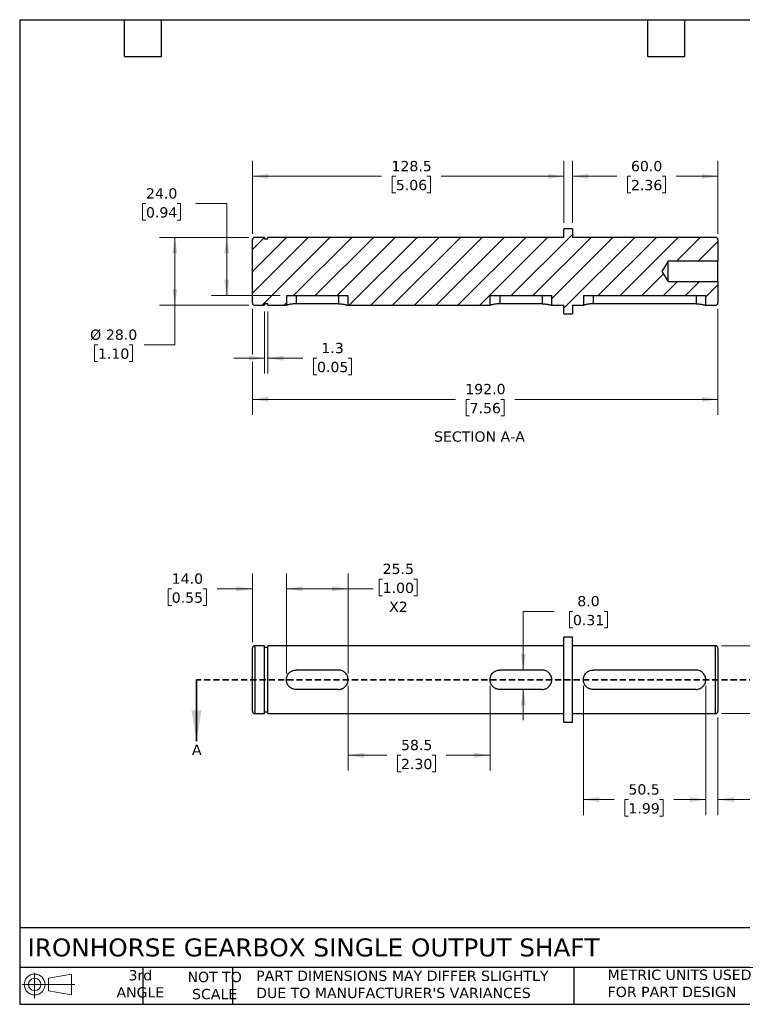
# Model space of a CAD drawing. Header units: millimetres. Extents: x 13 to 546, y 13 to 419.
# Tile 1 of 2: x 13 to 311, y 13 to 419. Entities that reach past the tile are written whole.
import ezdxf

# ---------------------------------------------------------------- set-up
doc = ezdxf.new("R2010")
doc.units = ezdxf.units.MM
doc.header["$LTSCALE"] = 2
doc.linetypes.add('SLD-Dashed', pattern=[1.905, 1.27, -0.635])
doc.linetypes.add('SLD-Solid', pattern=[0])
doc.layers.add('TEXT', color=140, linetype='SLD-Solid', lineweight=25)
doc.styles.add('SLDTEXTSTYLE0', font='VERDANA.TTF')
doc.dimstyles.new('SLDDIMSTYLE0', dxfattribs={"dimtxt": 4.316016, "dimasz": 6.604, "dimexe": 0, "dimexo": 0.0625, "dimgap": 1.079004, "dimtad": 0, "dimtih": 1, "dimtoh": 1, "dimrnd": 1e-09, "dimzin": 4, "dimdsep": 46, "dimtxsty": 'SLDTEXTSTYLE0', "dimsah": 1, "dimcen": 0.09, "dimadec": 0, "dimazin": 1, "dimtfac": 1, "dimtmove": 0, "dimatfit": 0, "dimfxl": 0, "dimfrac": 2, "dimtolj": 1, "dimtzin": 12, "dimarcsym": 0})
doc.dimstyles.new('SLDDIMSTYLE1', dxfattribs={"dimtxt": 4.316016, "dimasz": 6.604, "dimexe": 0, "dimexo": 0.0625, "dimgap": 1.079004, "dimtad": 0, "dimtih": 1, "dimtoh": 1, "dimrnd": 1e-09, "dimzin": 12, "dimdsep": 46, "dimtxsty": 'SLDTEXTSTYLE0', "dimsah": 1, "dimcen": 0.09, "dimadec": 0, "dimazin": 3, "dimtfac": 1, "dimtofl": 0, "dimtmove": 0, "dimatfit": 3, "dimfxl": 0, "dimfrac": 2, "dimtolj": 1, "dimtzin": 12, "dimarcsym": 0})
doc.dimstyles.new('SLDDIMSTYLE2', dxfattribs={"dimtxt": 4.316016, "dimasz": 6.604, "dimexe": 0, "dimexo": 0.0625, "dimgap": 1.079004, "dimtad": 0, "dimtih": 1, "dimtoh": 1, "dimrnd": 1e-09, "dimzin": 4, "dimdsep": 46, "dimtxsty": 'SLDTEXTSTYLE0', "dimsah": 1, "dimcen": 0.09, "dimadec": 0, "dimazin": 1, "dimtol": 1, "dimtp": 0.009, "dimtm": 0.004, "dimtfac": 1, "dimtdec": 3, "dimtofl": 0, "dimtmove": 0, "dimatfit": 3, "dimfxl": 0, "dimfrac": 2, "dimtolj": 1, "dimarcsym": 0})
doc.dimstyles.new('SLDDIMSTYLE5', dxfattribs={"dimtxt": 4.316016, "dimasz": 6.604, "dimexe": 0, "dimexo": 0.0625, "dimgap": 1.079004, "dimtad": 0, "dimtih": 1, "dimtoh": 1, "dimrnd": 1e-09, "dimzin": 4, "dimdsep": 46, "dimtxsty": 'SLDTEXTSTYLE0', "dimsah": 1, "dimcen": 0.09, "dimadec": 0, "dimazin": 1, "dimtfac": 1, "dimtofl": 0, "dimtmove": 0, "dimatfit": 3, "dimfxl": 0, "dimfrac": 2, "dimtolj": 1, "dimtzin": 12, "dimarcsym": 0})
doc.dimstyles.new('SLDDIMSTYLE6', dxfattribs={"dimtxt": 4.316016, "dimasz": 6.604, "dimexe": 0, "dimexo": 0.0625, "dimgap": 1.079004, "dimtad": 0, "dimtih": 1, "dimtoh": 1, "dimrnd": 1e-09, "dimzin": 12, "dimdsep": 46, "dimtxsty": 'SLDTEXTSTYLE0', "dimsah": 1, "dimcen": 0.09, "dimadec": 0, "dimazin": 3, "dimtfac": 1, "dimtmove": 0, "dimatfit": 0, "dimfxl": 0, "dimfrac": 2, "dimtolj": 1, "dimtzin": 12, "dimarcsym": 0})

# ---------------------------------------------------------------- blocks, each defined once
blk = doc.blocks.new('Block11')
at = {"color": 7, "linetype": 'SLD-Solid', "lineweight": 18}
for p, q in [((5.18, 10.62), (5.18, 0)), ((10.96, 8.33), (20.35, 10.06)), ((10.96, 3.19), (10.96, 8.33)), ((20.35, 10.06), (20.35, 1.46)), ((0, 5.76), (21.75, 5.76)), ((10.96, 3.19), (20.35, 1.46))]:
    blk.add_line(p, q, dxfattribs=at)
for radius in [4.3, 2.57]:
    blk.add_circle((5.18, 5.76), radius, dxfattribs=at)
blk = doc.blocks.new('Block12')
at = {"color": 7, "linetype": 'Continuous'}
blk.add_blockref('Block11', (0, 0), dxfattribs=at)
blk = doc.blocks.new('_D')
at = {"color": 7, "linetype": 'SLD-Solid', "lineweight": 0}
for p, q in [((108.68, 162.21), (108.68, 190.52)), ((122.68, 149.21), (122.68, 190.52)), ((75.41, 184.17), (73.96, 184.17)), ((73.96, 184.17), (73.96, 177.31)), ((88.24, 184.17), (89.69, 184.17)), ((89.69, 184.17), (89.69, 177.31)), ((108.68, 184.17), (94.09, 184.17)), ((122.68, 184.17), (135.38, 184.17)), ((73.96, 177.31), (75.41, 177.31)), ((89.69, 177.31), (88.24, 177.31))]:
    blk.add_line(p, q, dxfattribs=at)
at = {"color": 7, "linetype": 'SLD-Solid', "lineweight": 18}
for points in [[(108.68, 184.17), (102.07, 185.19), (102.07, 183.16)], [(122.68, 184.17), (129.28, 183.16), (129.28, 185.19)]]:
    blk.add_solid(points, dxfattribs=at)
at = {"color": 7, "linetype": 'SLD-Solid', "lineweight": 18, "char_height": 4.233, "attachment_point": 1, "style": 'SLDTEXTSTYLE0'}
for s, insert in [('14.0', (75.41, 190.52)), ('0.55', (75.41, 182.69))]:
    blk.add_mtext(s, dxfattribs=dict(at, insert=insert))
blk = doc.blocks.new('_D_1')
at = {"color": 7, "linetype": 'SLD-Solid', "lineweight": 0}
for p, q in [((122.68, 149.21), (122.68, 190.52)), ((148.18, 149.21), (148.18, 190.52)), ((162.39, 188.21), (160.94, 188.21)), ((160.94, 188.21), (160.94, 181.35)), ((175.22, 188.21), (176.67, 188.21)), ((176.67, 188.21), (176.67, 181.35)), ((122.68, 184.17), (148.18, 184.17)), ((148.18, 184.17), (158.53, 184.17)), ((160.94, 181.35), (162.39, 181.35)), ((176.67, 181.35), (175.22, 181.35))]:
    blk.add_line(p, q, dxfattribs=at)
at = {"color": 7, "linetype": 'SLD-Solid', "lineweight": 18}
for points in [[(122.68, 184.17), (129.28, 183.16), (129.28, 185.19)], [(148.18, 184.17), (141.57, 185.19), (141.57, 183.16)]]:
    blk.add_solid(points, dxfattribs=at)
at = {"color": 7, "linetype": 'SLD-Solid', "lineweight": 18, "char_height": 4.233, "attachment_point": 1, "style": 'SLDTEXTSTYLE0'}
for s, insert in [('25.5', (162.39, 194.55)), ('1.00', (162.39, 186.73)), ('X2', (165.08, 178.9))]:
    blk.add_mtext(s, dxfattribs=dict(at, insert=insert))
blk = doc.blocks.new('_D_2')
at = {"color": 7, "linetype": 'SLD-Solid', "lineweight": 0}
for p, q in [((148.18, 144.13), (148.18, 109.14)), ((206.68, 144.13), (206.68, 109.14)), ((148.18, 115.49), (164.12, 115.49)), ((169.97, 115.49), (168.52, 115.49)), ((168.52, 115.49), (168.52, 108.63)), ((182.79, 115.49), (184.24, 115.49)), ((184.24, 115.49), (184.24, 108.63)), ((206.68, 115.49), (188.64, 115.49)), ((168.52, 108.63), (169.97, 108.63)), ((184.24, 108.63), (182.79, 108.63))]:
    blk.add_line(p, q, dxfattribs=at)
at = {"color": 7, "linetype": 'SLD-Solid', "lineweight": 18}
for points in [[(148.18, 115.49), (154.78, 114.48), (154.78, 116.51)], [(206.68, 115.49), (200.07, 116.51), (200.07, 114.48)]]:
    blk.add_solid(points, dxfattribs=at)
at = {"color": 7, "linetype": 'SLD-Solid', "lineweight": 18, "char_height": 4.233, "attachment_point": 1, "style": 'SLDTEXTSTYLE0'}
for s, insert in [('58.5', (169.97, 121.84)), ('2.30', (169.97, 114.01))]:
    blk.add_mtext(s, dxfattribs=dict(at, insert=insert))
blk = doc.blocks.new('_D_3')
at = {"color": 7, "linetype": 'SLD-Solid', "lineweight": 0}
for p, q in [((233.1, 174.89), (220.4, 174.89)), ((220.4, 174.89), (220.4, 150.67)), ((240.88, 174.89), (239.43, 174.89)), ((239.43, 174.89), (239.43, 168.03)), ((253.71, 174.89), (255.16, 174.89)), ((255.16, 174.89), (255.16, 168.03)), ((239.43, 168.03), (240.88, 168.03)), ((255.16, 168.03), (253.71, 168.03)), ((220.4, 142.67), (220.4, 129.97))]:
    blk.add_line(p, q, dxfattribs=at)
at = {"color": 7, "linetype": 'SLD-Solid', "lineweight": 18}
for points in [[(220.4, 150.67), (221.42, 157.28), (219.39, 157.28)], [(220.4, 142.67), (219.39, 136.07), (221.42, 136.07)]]:
    blk.add_solid(points, dxfattribs=at)
at = {"color": 7, "linetype": 'SLD-Solid', "lineweight": 18, "char_height": 4.233, "attachment_point": 1, "style": 'SLDTEXTSTYLE0'}
for s, insert in [('8.0', (242.68, 181.23)), ('0.31', (240.88, 173.41))]:
    blk.add_mtext(s, dxfattribs=dict(at, insert=insert))
blk = doc.blocks.new('_D_4')
at = {"color": 7, "linetype": 'SLD-Solid', "lineweight": 0}
for p, q in [((295.68, 144.13), (295.68, 90.82)), ((300.68, 131.13), (300.68, 90.82)), ((295.68, 97.17), (282.98, 97.17)), ((300.68, 97.17), (317.79, 97.17)), ((323.64, 97.17), (322.19, 97.17)), ((322.19, 97.17), (322.19, 90.31)), ((336.46, 97.17), (337.91, 97.17)), ((337.91, 97.17), (337.91, 90.31)), ((322.19, 90.31), (323.64, 90.31)), ((337.91, 90.31), (336.46, 90.31))]:
    blk.add_line(p, q, dxfattribs=at)
at = {"color": 7, "linetype": 'SLD-Solid', "lineweight": 18}
for points in [[(295.68, 97.17), (289.07, 98.19), (289.07, 96.16)], [(300.68, 97.17), (307.28, 96.16), (307.28, 98.19)]]:
    blk.add_solid(points, dxfattribs=at)
at = {"color": 7, "linetype": 'SLD-Solid', "lineweight": 18, "char_height": 4.233, "attachment_point": 1, "style": 'SLDTEXTSTYLE0'}
for s, insert in [('5.0', (325.43, 103.52)), ('0.20', (323.64, 95.69))]:
    blk.add_mtext(s, dxfattribs=dict(at, insert=insert))
blk = doc.blocks.new('_D_5')
at = {"color": 7, "linetype": 'SLD-Solid', "lineweight": 0}
for p, q in [((245.18, 144.13), (245.18, 90.82)), ((295.68, 144.13), (295.68, 90.82)), ((245.18, 97.17), (257.92, 97.17)), ((263.77, 97.17), (262.32, 97.17)), ((262.32, 97.17), (262.32, 90.31)), ((276.6, 97.17), (278.05, 97.17)), ((278.05, 97.17), (278.05, 90.31)), ((295.68, 97.17), (282.45, 97.17)), ((262.32, 90.31), (263.77, 90.31)), ((278.05, 90.31), (276.6, 90.31))]:
    blk.add_line(p, q, dxfattribs=at)
at = {"color": 7, "linetype": 'SLD-Solid', "lineweight": 18}
for points in [[(245.18, 97.17), (251.78, 96.16), (251.78, 98.19)], [(295.68, 97.17), (289.07, 98.19), (289.07, 96.16)]]:
    blk.add_solid(points, dxfattribs=at)
at = {"color": 7, "linetype": 'SLD-Solid', "lineweight": 18, "char_height": 4.233, "attachment_point": 1, "style": 'SLDTEXTSTYLE0'}
for s, insert in [('50.5', (263.77, 103.52)), ('1.99', (263.77, 95.69))]:
    blk.add_mtext(s, dxfattribs=dict(at, insert=insert))
blk = doc.blocks.new('_D_6')
at = {"color": 7, "linetype": 'SLD-Solid', "lineweight": 0}
for p, q in [((353.54, 187.51), (340.84, 187.51)), ((340.84, 187.51), (340.84, 160.67)), ((359.33, 187.26), (357.88, 187.26)), ((357.88, 187.26), (357.88, 175.97)), ((400.37, 187.26), (401.82, 187.26)), ((401.82, 187.26), (401.82, 175.97)), ((357.88, 175.97), (359.33, 175.97)), ((401.82, 175.97), (400.37, 175.97)), ((302.22, 160.67), (347.19, 160.67)), ((340.84, 160.67), (340.84, 132.67)), ((302.22, 132.67), (347.19, 132.67))]:
    blk.add_line(p, q, dxfattribs=at)
at = {"color": 7, "linetype": 'SLD-Solid', "lineweight": 18}
for points in [[(340.84, 160.67), (339.82, 154.07), (341.85, 154.07)], [(340.84, 132.67), (341.85, 139.28), (339.82, 139.28)]]:
    blk.add_solid(points, dxfattribs=at)
at = {"color": 7, "linetype": 'SLD-Solid', "lineweight": 18, "attachment_point": 1, "style": 'SLDTEXTSTYLE0'}
for s, insert, char_height in [('0.009', (385.42, 199.75), 4.233), ('%%c', (357.87, 196.63), 4.233), ('28.00', (364.38, 196.63), 4.233), ('+', (380.8, 199.25), 4.23), ('-', (381.83, 193.6), 4.23), ('0.004', (385.42, 194.1), 4.233), ('0.0004', (380.36, 186.99), 4.233), ('1.102', (359.33, 183.87), 4.233), ('+', (375.75, 186.99), 4.23), ('-', (376.77, 181.35), 4.23), ('0.0002', (380.36, 181.35), 4.233)]:
    blk.add_mtext(s, dxfattribs=dict(at, insert=insert, char_height=char_height))
blk = doc.blocks.new('_D_9')
at = {"color": 7, "linetype": 'SLD-Solid', "lineweight": 0}
for p, q in [((64.78, 343.18), (63.33, 343.18)), ((63.33, 343.18), (63.33, 336.32)), ((77.61, 343.18), (79.06, 343.18)), ((79.06, 343.18), (79.06, 336.32)), ((85.39, 343.18), (98.09, 343.18)), ((98.09, 343.18), (98.09, 329.23)), ((63.33, 336.32), (64.78, 336.32)), ((79.06, 336.32), (77.61, 336.32)), ((107.14, 329.23), (91.74, 329.23)), ((98.09, 329.23), (98.09, 305.23)), ((120.14, 305.23), (91.74, 305.23))]:
    blk.add_line(p, q, dxfattribs=at)
at = {"color": 7, "linetype": 'SLD-Solid', "lineweight": 18}
for points in [[(98.09, 329.23), (97.07, 322.63), (99.1, 322.63)], [(98.09, 305.23), (99.1, 311.84), (97.07, 311.84)]]:
    blk.add_solid(points, dxfattribs=at)
at = {"color": 7, "linetype": 'SLD-Solid', "lineweight": 18, "char_height": 4.233, "attachment_point": 1, "style": 'SLDTEXTSTYLE0'}
for s, insert in [('24.0', (64.78, 349.52)), ('0.94', (64.78, 341.7))]:
    blk.add_mtext(s, dxfattribs=dict(at, insert=insert))
blk = doc.blocks.new('_D_10')
at = {"color": 7, "linetype": 'SLD-Solid', "lineweight": 0}
for p, q in [((107.14, 329.23), (70.33, 329.23)), ((76.68, 329.23), (76.68, 301.23)), ((107.14, 301.23), (70.33, 301.23)), ((76.68, 284.87), (76.68, 301.23)), ((44.99, 284.87), (43.55, 284.87)), ((43.55, 284.87), (43.55, 278.01)), ((57.82, 284.87), (59.27, 284.87)), ((59.27, 284.87), (59.27, 278.01)), ((63.98, 284.87), (76.68, 284.87)), ((43.55, 278.01), (44.99, 278.01)), ((59.27, 278.01), (57.82, 278.01))]:
    blk.add_line(p, q, dxfattribs=at)
at = {"color": 7, "linetype": 'SLD-Solid', "lineweight": 18}
for points in [[(76.68, 329.23), (75.66, 322.63), (77.69, 322.63)], [(76.68, 301.23), (77.69, 307.84), (75.66, 307.84)]]:
    blk.add_solid(points, dxfattribs=at)
at = {"color": 7, "linetype": 'SLD-Solid', "lineweight": 18, "char_height": 4.233, "attachment_point": 1, "style": 'SLDTEXTSTYLE0'}
for s, insert in [('%%c', (41.74, 291.21)), ('28.0', (48.25, 291.21)), ('1.10', (44.99, 283.38))]:
    blk.add_mtext(s, dxfattribs=dict(at, insert=insert))
blk = doc.blocks.new('_D_11')
at = {"color": 7, "linetype": 'SLD-Solid', "lineweight": 0}
for p, q in [((113.68, 298.69), (113.68, 273)), ((114.98, 298.69), (114.98, 273)), ((113.68, 279.35), (100.98, 279.35)), ((114.98, 279.35), (129.47, 279.35)), ((135.32, 279.35), (133.87, 279.35)), ((133.87, 279.35), (133.87, 272.49)), ((148.15, 279.35), (149.6, 279.35)), ((149.6, 279.35), (149.6, 272.49)), ((133.87, 272.49), (135.32, 272.49)), ((149.6, 272.49), (148.15, 272.49))]:
    blk.add_line(p, q, dxfattribs=at)
at = {"color": 7, "linetype": 'SLD-Solid', "lineweight": 18}
for points in [[(113.68, 279.35), (107.07, 280.37), (107.07, 278.34)], [(114.98, 279.35), (121.58, 278.34), (121.58, 280.37)]]:
    blk.add_solid(points, dxfattribs=at)
at = {"color": 7, "linetype": 'SLD-Solid', "lineweight": 18, "char_height": 4.233, "attachment_point": 1, "style": 'SLDTEXTSTYLE0'}
for s, insert in [('1.3', (137.12, 285.7)), ('0.05', (135.32, 277.87))]:
    blk.add_mtext(s, dxfattribs=dict(at, insert=insert))
blk = doc.blocks.new('_D_12')
at = {"color": 7, "linetype": 'SLD-Solid', "lineweight": 0}
for p, q in [((108.68, 299.69), (108.68, 280.88)), ((300.68, 299.69), (300.68, 256.05)), ((108.68, 277.83), (108.68, 256.05)), ((108.68, 262.4), (192.42, 262.4)), ((198.26, 262.4), (196.81, 262.4)), ((196.81, 262.4), (196.81, 255.54)), ((211.09, 262.4), (212.54, 262.4)), ((212.54, 262.4), (212.54, 255.54)), ((300.68, 262.4), (216.94, 262.4)), ((196.81, 255.54), (198.26, 255.54)), ((212.54, 255.54), (211.09, 255.54))]:
    blk.add_line(p, q, dxfattribs=at)
at = {"color": 7, "linetype": 'SLD-Solid', "lineweight": 18}
for points in [[(108.68, 262.4), (115.28, 261.39), (115.28, 263.42)], [(300.68, 262.4), (294.07, 263.42), (294.07, 261.39)]]:
    blk.add_solid(points, dxfattribs=at)
at = {"color": 7, "linetype": 'SLD-Solid', "lineweight": 18, "char_height": 4.233, "attachment_point": 1, "style": 'SLDTEXTSTYLE0'}
for s, insert in [('192.0', (196.47, 268.75)), ('7.56', (198.26, 260.92))]:
    blk.add_mtext(s, dxfattribs=dict(at, insert=insert))
blk = doc.blocks.new('_D_13')
at = {"color": 7, "linetype": 'SLD-Solid', "lineweight": 0}
for p, q in [((108.68, 330.77), (108.68, 360.8)), ((237.18, 335.27), (237.18, 360.8)), ((108.68, 354.45), (161.99, 354.45)), ((167.83, 354.45), (166.38, 354.45)), ((166.38, 354.45), (166.38, 347.59)), ((180.66, 354.45), (182.11, 354.45)), ((182.11, 354.45), (182.11, 347.59)), ((237.18, 354.45), (186.51, 354.45)), ((166.38, 347.59), (167.83, 347.59)), ((182.11, 347.59), (180.66, 347.59))]:
    blk.add_line(p, q, dxfattribs=at)
at = {"color": 7, "linetype": 'SLD-Solid', "lineweight": 18}
for points in [[(108.68, 354.45), (115.28, 353.43), (115.28, 355.46)], [(237.18, 354.45), (230.57, 355.46), (230.57, 353.43)]]:
    blk.add_solid(points, dxfattribs=at)
at = {"color": 7, "linetype": 'SLD-Solid', "lineweight": 18, "char_height": 4.233, "attachment_point": 1, "style": 'SLDTEXTSTYLE0'}
for s, insert in [('128.5', (166.04, 360.79)), ('5.06', (167.83, 352.96))]:
    blk.add_mtext(s, dxfattribs=dict(at, insert=insert))
blk = doc.blocks.new('_D_14')
at = {"color": 7, "linetype": 'SLD-Solid', "lineweight": 0}
for p, q in [((240.68, 335.27), (240.68, 360.8)), ((300.68, 330.77), (300.68, 360.8)), ((240.68, 354.45), (258.97, 354.45)), ((264.82, 354.45), (263.37, 354.45)), ((263.37, 354.45), (263.37, 347.59)), ((277.64, 354.45), (279.09, 354.45)), ((279.09, 354.45), (279.09, 347.59)), ((300.68, 354.45), (283.49, 354.45)), ((263.37, 347.59), (264.82, 347.59)), ((279.09, 347.59), (277.64, 347.59))]:
    blk.add_line(p, q, dxfattribs=at)
at = {"color": 7, "linetype": 'SLD-Solid', "lineweight": 18}
for points in [[(240.68, 354.45), (247.28, 353.43), (247.28, 355.46)], [(300.68, 354.45), (294.07, 355.46), (294.07, 353.43)]]:
    blk.add_solid(points, dxfattribs=at)
at = {"color": 7, "linetype": 'SLD-Solid', "lineweight": 18, "char_height": 4.233, "attachment_point": 1, "style": 'SLDTEXTSTYLE0'}
for s, insert in [('60.0', (264.82, 360.79)), ('2.36', (264.82, 352.96))]:
    blk.add_mtext(s, dxfattribs=dict(at, insert=insert))

msp = doc.modelspace()

# ---------------------------------------------------------------- hatches: boundary and pattern name
at = {"linetype": 'SLD-Solid', "lineweight": 18}
h = msp.add_hatch(dxfattribs=at)
h.set_pattern_fill('ANSI31', scale=2, style=0)
edge = h.paths.add_edge_path(flags=0)
edge.add_line((122.676, 301.235), (122.676, 305.235))
edge.add_line((122.676, 305.235), (148.176, 305.235))
edge.add_line((148.176, 305.235), (148.176, 301.235))
edge.add_line((148.176, 301.235), (206.676, 301.235))
edge.add_line((206.676, 301.235), (206.676, 305.235))
edge.add_line((206.676, 305.235), (232.176, 305.235))
edge.add_line((232.176, 305.235), (232.176, 301.235))
edge.add_line((232.176, 301.235), (237.176, 301.235))
edge.add_line((237.176, 301.235), (237.176, 297.735))
edge.add_line((237.176, 297.735), (240.676, 297.735))
edge.add_line((240.676, 297.735), (240.676, 301.235))
edge.add_line((240.676, 301.235), (245.176, 301.235))
edge.add_line((245.176, 301.235), (245.176, 305.235))
edge.add_line((245.176, 305.235), (295.676, 305.235))
edge.add_line((295.676, 305.235), (295.676, 301.235))
edge.add_line((295.676, 301.235), (299.676, 301.235))
edge.add_arc((299.676, 302.235), 1, 270, 360)
edge.add_line((300.676, 302.235), (300.676, 310.985))
edge.add_line((300.676, 310.985), (280.176, 310.985))
edge.add_line((280.176, 310.985), (277.622, 315.235))
edge.add_line((277.622, 315.235), (280.176, 319.485))
edge.add_line((280.176, 319.485), (300.676, 319.485))
edge.add_line((300.676, 319.485), (300.676, 328.235))
edge.add_arc((299.676, 328.235), 1, 0, 90)
edge.add_line((299.676, 329.235), (240.676, 329.235))
edge.add_line((240.676, 329.235), (240.676, 332.735))
edge.add_line((240.676, 332.735), (237.176, 332.735))
edge.add_line((237.176, 332.735), (237.176, 329.235))
edge.add_line((237.176, 329.235), (114.976, 329.235))
edge.add_line((114.976, 329.235), (114.976, 328.535))
edge.add_line((114.976, 328.535), (113.676, 328.535))
edge.add_line((113.676, 328.535), (113.676, 329.235))
edge.add_line((113.676, 329.235), (109.676, 329.235))
edge.add_arc((109.676, 328.235), 1, 90, 180)
edge.add_line((108.676, 328.235), (108.676, 302.235))
edge.add_arc((109.676, 302.235), 1, 180, 270)
edge.add_line((109.676, 301.235), (113.676, 301.235))
edge.add_line((113.676, 301.235), (113.676, 301.935))
edge.add_line((113.676, 301.935), (114.976, 301.935))
edge.add_line((114.976, 301.935), (114.976, 301.235))
edge.add_line((114.976, 301.235), (122.676, 301.235))

# ---------------------------------------------------------------- linework, layer by layer
for p, q in [((113.676, 329.235), (109.676, 329.235)), ((113.676, 329.235), (113.676, 328.535)), ((237.176, 329.235), (114.976, 329.235)), ((114.976, 328.535), (114.976, 329.235)), ((237.176, 329.235), (237.176, 332.735)), ((240.676, 332.735), (237.176, 332.735)), ((240.676, 332.735), (240.676, 329.235)), ((299.676, 329.235), (240.676, 329.235)), ((108.676, 302.235), (108.676, 328.235)), ((114.976, 328.535), (113.676, 328.535)), ((300.676, 328.235), (300.676, 319.485)), ((280.176, 319.485), (277.622, 315.235)), ((300.676, 319.485), (280.176, 319.485)), ((280.176, 310.985), (280.176, 319.485)), ((300.676, 310.985), (300.676, 319.485)), ((277.622, 315.235), (280.176, 310.985)), ((280.176, 310.985), (300.676, 310.985)), ((300.676, 310.985), (300.676, 302.235)), ((122.676, 305.235), (122.676, 301.235)), ((122.676, 305.235), (148.176, 305.235)), ((126.676, 305.235), (126.676, 301.818)), ((144.176, 305.235), (144.176, 301.818)), ((148.176, 301.235), (148.176, 305.235)), ((206.676, 305.235), (206.676, 301.235)), ((206.676, 305.235), (232.176, 305.235)), ((210.676, 305.235), (210.676, 301.818)), ((228.176, 305.235), (228.176, 301.818)), ((232.176, 301.235), (232.176, 305.235)), ((245.176, 305.235), (245.176, 301.235)), ((245.176, 305.235), (295.676, 305.235)), ((249.176, 305.235), (249.176, 301.818)), ((291.676, 305.235), (291.676, 301.818)), ((295.676, 301.235), (295.676, 305.235)), ((109.676, 301.235), (113.676, 301.235)), ((113.676, 301.935), (114.976, 301.935)), ((113.676, 301.935), (113.676, 301.235)), ((114.976, 301.235), (114.976, 301.935)), ((114.976, 301.235), (122.676, 301.235)), ((144.176, 301.818), (126.676, 301.818)), ((148.176, 301.235), (206.676, 301.235)), ((228.176, 301.818), (210.676, 301.818)), ((232.176, 301.235), (237.176, 301.235)), ((237.176, 297.735), (237.176, 301.235)), ((240.676, 301.235), (245.176, 301.235)), ((240.676, 301.235), (240.676, 297.735)), ((291.676, 301.818), (249.176, 301.818)), ((295.676, 301.235), (299.676, 301.235)), ((237.176, 297.735), (240.676, 297.735)), ((240.676, 164.172), (237.176, 164.172)), ((237.176, 146.672), (237.176, 164.172)), ((240.676, 146.672), (240.676, 164.172)), ((108.676, 133.672), (108.676, 159.672)), ((113.676, 160.672), (109.676, 160.672)), ((109.676, 160.672), (109.676, 132.672)), ((113.676, 146.672), (113.676, 160.672)), ((114.976, 159.972), (113.676, 159.972)), ((237.176, 160.672), (114.976, 160.672)), ((114.976, 146.672), (114.976, 160.672)), ((299.676, 160.672), (240.676, 160.672)), ((299.676, 146.672), (299.676, 160.672)), ((300.676, 159.672), (300.676, 146.672)), ((144.176, 150.672), (126.676, 150.672)), ((228.176, 150.672), (210.676, 150.672)), ((291.676, 150.672), (249.176, 150.672)), ((113.676, 132.672), (113.676, 146.672)), ((114.976, 132.672), (114.976, 146.672)), ((237.176, 129.172), (237.176, 146.672)), ((240.676, 129.172), (240.676, 146.672)), ((299.676, 132.672), (299.676, 146.672)), ((300.676, 146.672), (300.676, 133.672)), ((144.176, 142.672), (126.676, 142.672)), ((228.176, 142.672), (210.676, 142.672)), ((291.676, 142.672), (249.176, 142.672)), ((109.676, 132.672), (113.676, 132.672)), ((113.676, 133.372), (114.976, 133.372)), ((114.976, 132.672), (237.176, 132.672)), ((240.676, 132.672), (299.676, 132.672)), ((237.176, 129.172), (240.676, 129.172))]:
    msp.add_line(p, q)
at = {"color": 7, "linetype": 'SLD-Dashed', "lineweight": 35}
msp.add_line((323.716, 146.672), (85.636, 146.672), dxfattribs=at)
at = {"color": 7, "linetype": 'SLD-Solid', "lineweight": 35}
msp.add_line((85.636, 146.672), (85.636, 121.272), dxfattribs=at)
for centre, start, end in [((109.676, 328.235), 90, 180), ((299.676, 328.235), 0, 90), ((109.676, 302.235), 180, 270), ((299.676, 302.235), 270, 0), ((109.676, 159.672), 90, 180), ((299.676, 159.672), 0, 90), ((109.676, 133.672), 180, 270), ((299.676, 133.672), 270, 0)]:
    msp.add_arc(centre, 1, start, end)
for points, knots in [([(126.676, 301.818), (126.41, 301.818), (126.149, 301.81), (125.636, 301.78), (125.382, 301.758), (124.898, 301.703), (124.669, 301.671), (124.236, 301.6), (124.032, 301.561), (123.665, 301.486), (123.5, 301.448), (123.207, 301.378), (123.084, 301.346), (122.883, 301.293), (122.806, 301.271), (122.702, 301.242), (122.676, 301.235), (122.676, 301.235)], [0, 0, 0, 0, 0.125, 0.125, 0.25, 0.25, 0.375, 0.375, 0.5, 0.5, 0.625, 0.625, 0.75, 0.75, 0.875, 0.875, 1, 1, 1, 1]), ([(144.176, 301.818), (144.441, 301.818), (144.702, 301.81), (145.215, 301.78), (145.47, 301.758), (145.953, 301.703), (146.182, 301.671), (146.616, 301.6), (146.82, 301.561), (147.187, 301.486), (147.352, 301.448), (147.644, 301.378), (147.768, 301.346), (147.968, 301.293), (148.046, 301.271), (148.15, 301.242), (148.176, 301.235), (148.176, 301.235)], [0, 0, 0, 0, 0.125, 0.125, 0.25, 0.25, 0.375, 0.375, 0.5, 0.5, 0.625, 0.625, 0.75, 0.75, 0.875, 0.875, 1, 1, 1, 1]), ([(210.676, 301.818), (210.41, 301.818), (210.149, 301.81), (209.636, 301.78), (209.382, 301.758), (208.898, 301.703), (208.669, 301.671), (208.236, 301.6), (208.032, 301.561), (207.665, 301.486), (207.5, 301.448), (207.207, 301.378), (207.084, 301.346), (206.883, 301.293), (206.806, 301.271), (206.702, 301.242), (206.676, 301.235), (206.676, 301.235)], [0, 0, 0, 0, 0.125, 0.125, 0.25, 0.25, 0.375, 0.375, 0.5, 0.5, 0.625, 0.625, 0.75, 0.75, 0.875, 0.875, 1, 1, 1, 1]), ([(228.176, 301.818), (228.441, 301.818), (228.702, 301.81), (229.215, 301.78), (229.47, 301.758), (229.953, 301.703), (230.182, 301.671), (230.616, 301.6), (230.82, 301.561), (231.187, 301.486), (231.352, 301.448), (231.644, 301.378), (231.768, 301.346), (231.968, 301.293), (232.046, 301.271), (232.15, 301.242), (232.176, 301.235), (232.176, 301.235)], [0, 0, 0, 0, 0.125, 0.125, 0.25, 0.25, 0.375, 0.375, 0.5, 0.5, 0.625, 0.625, 0.75, 0.75, 0.875, 0.875, 1, 1, 1, 1]), ([(249.176, 301.818), (248.91, 301.818), (248.649, 301.81), (248.136, 301.78), (247.882, 301.758), (247.398, 301.703), (247.169, 301.671), (246.736, 301.6), (246.532, 301.561), (246.165, 301.486), (246, 301.448), (245.707, 301.378), (245.584, 301.346), (245.383, 301.293), (245.306, 301.271), (245.202, 301.242), (245.176, 301.235), (245.176, 301.235)], [0, 0, 0, 0, 0.125, 0.125, 0.25, 0.25, 0.375, 0.375, 0.5, 0.5, 0.625, 0.625, 0.75, 0.75, 0.875, 0.875, 1, 1, 1, 1]), ([(291.676, 301.818), (291.941, 301.818), (292.202, 301.81), (292.715, 301.78), (292.97, 301.758), (293.453, 301.703), (293.682, 301.671), (294.116, 301.6), (294.32, 301.561), (294.687, 301.486), (294.852, 301.448), (295.144, 301.378), (295.268, 301.346), (295.468, 301.293), (295.546, 301.271), (295.65, 301.242), (295.676, 301.235), (295.676, 301.235)], [0, 0, 0, 0, 0.125, 0.125, 0.25, 0.25, 0.375, 0.375, 0.5, 0.5, 0.625, 0.625, 0.75, 0.75, 0.875, 0.875, 1, 1, 1, 1]), ([(126.676, 142.672), (126.41, 142.672), (126.149, 142.698), (125.636, 142.801), (125.382, 142.878), (124.898, 143.079), (124.669, 143.202), (124.236, 143.492), (124.032, 143.66), (123.665, 144.026), (123.5, 144.227), (123.207, 144.663), (123.084, 144.893), (122.883, 145.374), (122.806, 145.627), (122.702, 146.145), (122.676, 146.407), (122.676, 146.938), (122.702, 147.199), (122.804, 147.712), (122.882, 147.966), (123.083, 148.45), (123.206, 148.679), (123.496, 149.113), (123.664, 149.317), (124.03, 149.684), (124.23, 149.849), (124.667, 150.141), (124.897, 150.265), (125.377, 150.465), (125.63, 150.542), (126.148, 150.646), (126.41, 150.672), (126.676, 150.672)], [0, 0, 0, 0, 0.0625, 0.0625, 0.125, 0.125, 0.1875, 0.1875, 0.25, 0.25, 0.3125, 0.3125, 0.375, 0.375, 0.4375, 0.4375, 0.5, 0.5, 0.5625, 0.5625, 0.625, 0.625, 0.6875, 0.6875, 0.75, 0.75, 0.8125, 0.8125, 0.875, 0.875, 0.9375, 0.9375, 1, 1, 1, 1]), ([(144.176, 142.672), (144.441, 142.672), (144.702, 142.698), (145.215, 142.801), (145.47, 142.878), (145.953, 143.079), (146.182, 143.202), (146.616, 143.492), (146.82, 143.66), (147.187, 144.026), (147.352, 144.227), (147.644, 144.663), (147.768, 144.893), (147.968, 145.374), (148.046, 145.627), (148.15, 146.145), (148.176, 146.407), (148.176, 146.938), (148.15, 147.199), (148.047, 147.712), (147.97, 147.966), (147.769, 148.45), (147.646, 148.679), (147.356, 149.113), (147.188, 149.317), (146.821, 149.684), (146.621, 149.849), (146.185, 150.141), (145.954, 150.265), (145.474, 150.465), (145.221, 150.542), (144.704, 150.646), (144.441, 150.672), (144.176, 150.672)], [0, 0, 0, 0, 0.0625, 0.0625, 0.125, 0.125, 0.1875, 0.1875, 0.25, 0.25, 0.3125, 0.3125, 0.375, 0.375, 0.4375, 0.4375, 0.5, 0.5, 0.5625, 0.5625, 0.625, 0.625, 0.6875, 0.6875, 0.75, 0.75, 0.8125, 0.8125, 0.875, 0.875, 0.9375, 0.9375, 1, 1, 1, 1]), ([(210.676, 142.672), (210.41, 142.672), (210.149, 142.698), (209.636, 142.801), (209.382, 142.878), (208.898, 143.079), (208.669, 143.202), (208.236, 143.492), (208.032, 143.66), (207.665, 144.026), (207.5, 144.227), (207.207, 144.663), (207.084, 144.893), (206.883, 145.374), (206.806, 145.627), (206.702, 146.145), (206.676, 146.407), (206.676, 146.938), (206.702, 147.199), (206.804, 147.712), (206.882, 147.966), (207.083, 148.45), (207.206, 148.679), (207.496, 149.113), (207.664, 149.317), (208.03, 149.684), (208.23, 149.849), (208.667, 150.141), (208.897, 150.265), (209.377, 150.465), (209.63, 150.542), (210.148, 150.646), (210.41, 150.672), (210.676, 150.672)], [0, 0, 0, 0, 0.0625, 0.0625, 0.125, 0.125, 0.1875, 0.1875, 0.25, 0.25, 0.3125, 0.3125, 0.375, 0.375, 0.4375, 0.4375, 0.5, 0.5, 0.5625, 0.5625, 0.625, 0.625, 0.6875, 0.6875, 0.75, 0.75, 0.8125, 0.8125, 0.875, 0.875, 0.9375, 0.9375, 1, 1, 1, 1]), ([(228.176, 142.672), (228.441, 142.672), (228.702, 142.698), (229.215, 142.801), (229.47, 142.878), (229.953, 143.079), (230.182, 143.202), (230.616, 143.492), (230.82, 143.66), (231.187, 144.026), (231.352, 144.227), (231.644, 144.663), (231.768, 144.893), (231.968, 145.374), (232.046, 145.627), (232.15, 146.145), (232.176, 146.407), (232.176, 146.938), (232.15, 147.199), (232.047, 147.712), (231.97, 147.966), (231.769, 148.45), (231.646, 148.679), (231.356, 149.113), (231.188, 149.317), (230.821, 149.684), (230.621, 149.849), (230.185, 150.141), (229.954, 150.265), (229.474, 150.465), (229.221, 150.542), (228.704, 150.646), (228.441, 150.672), (228.176, 150.672)], [0, 0, 0, 0, 0.0625, 0.0625, 0.125, 0.125, 0.1875, 0.1875, 0.25, 0.25, 0.3125, 0.3125, 0.375, 0.375, 0.4375, 0.4375, 0.5, 0.5, 0.5625, 0.5625, 0.625, 0.625, 0.6875, 0.6875, 0.75, 0.75, 0.8125, 0.8125, 0.875, 0.875, 0.9375, 0.9375, 1, 1, 1, 1]), ([(249.176, 142.672), (248.91, 142.672), (248.649, 142.698), (248.136, 142.801), (247.882, 142.878), (247.398, 143.079), (247.169, 143.202), (246.736, 143.492), (246.532, 143.66), (246.165, 144.026), (246, 144.227), (245.707, 144.663), (245.584, 144.893), (245.383, 145.374), (245.306, 145.627), (245.202, 146.145), (245.176, 146.407), (245.176, 146.938), (245.202, 147.199), (245.304, 147.712), (245.382, 147.966), (245.583, 148.45), (245.706, 148.679), (245.996, 149.113), (246.164, 149.317), (246.53, 149.684), (246.73, 149.849), (247.167, 150.141), (247.397, 150.265), (247.877, 150.465), (248.13, 150.542), (248.648, 150.646), (248.91, 150.672), (249.176, 150.672)], [0, 0, 0, 0, 0.0625, 0.0625, 0.125, 0.125, 0.1875, 0.1875, 0.25, 0.25, 0.3125, 0.3125, 0.375, 0.375, 0.4375, 0.4375, 0.5, 0.5, 0.5625, 0.5625, 0.625, 0.625, 0.6875, 0.6875, 0.75, 0.75, 0.8125, 0.8125, 0.875, 0.875, 0.9375, 0.9375, 1, 1, 1, 1]), ([(291.676, 142.672), (291.941, 142.672), (292.202, 142.698), (292.715, 142.801), (292.97, 142.878), (293.453, 143.079), (293.682, 143.202), (294.116, 143.492), (294.32, 143.66), (294.687, 144.026), (294.852, 144.227), (295.144, 144.663), (295.268, 144.893), (295.468, 145.374), (295.546, 145.627), (295.65, 146.145), (295.676, 146.407), (295.676, 146.938), (295.65, 147.199), (295.547, 147.712), (295.47, 147.966), (295.269, 148.45), (295.146, 148.679), (294.856, 149.113), (294.688, 149.317), (294.321, 149.684), (294.121, 149.849), (293.685, 150.141), (293.454, 150.265), (292.974, 150.465), (292.721, 150.542), (292.204, 150.646), (291.941, 150.672), (291.676, 150.672)], [0, 0, 0, 0, 0.0625, 0.0625, 0.125, 0.125, 0.1875, 0.1875, 0.25, 0.25, 0.3125, 0.3125, 0.375, 0.375, 0.4375, 0.4375, 0.5, 0.5, 0.5625, 0.5625, 0.625, 0.625, 0.6875, 0.6875, 0.75, 0.75, 0.8125, 0.8125, 0.875, 0.875, 0.9375, 0.9375, 1, 1, 1, 1])]:
    msp.add_open_spline(points, degree=3, knots=knots)
msp.add_solid([(85.636, 121.272), (87.668, 133.972), (83.604, 133.972)], dxfattribs=at)
at = {"layer": 'TEXT'}
for p, q in [((12.7, 419.1), (546.1, 419.1)), ((12.7, 419.1), (12.7, 12.7)), ((55.88, 403.86), (55.88, 419.1)), ((71.12, 403.86), (71.12, 419.1)), ((271.78, 403.86), (271.78, 419.1)), ((287.02, 403.86), (287.02, 419.1)), ((55.88, 403.86), (71.12, 403.86)), ((271.78, 403.86), (287.02, 403.86)), ((546.1, 44.252), (12.7, 44.252)), ((546.1, 27.94), (12.7, 27.94)), ((63.5, 27.94), (63.5, 12.7)), ((100.423, 27.94), (100.423, 12.7)), ((241.293, 27.94), (241.293, 12.7)), ((12.7, 12.7), (546.1, 12.7))]:
    msp.add_line(p, q, dxfattribs=at)

# ---------------------------------------------------------------- block references
msp.add_blockref('Block12', (13.676, 15.108), dxfattribs=at)

# ---------------------------------------------------------------- texts
at = {"color": 7, "linetype": 'Continuous', "lineweight": 0, "insert": (202.336, 249.157), "char_height": 4.23333, "attachment_point": 2, "style": 'SLDTEXTSTYLE0'}
msp.add_mtext('SECTION A-A', dxfattribs=at)
at = {"color": 7, "linetype": 'Continuous', "insert": (83.707, 119.902), "char_height": 4.316, "attachment_point": 1, "style": 'SLDTEXTSTYLE0'}
msp.add_mtext('A', dxfattribs=at)
at = {"layer": 'TEXT', "style": 'SLDTEXTSTYLE0'}
for s, insert, char_height, attachment_point in [('IRONHORSE GEARBOX SINGLE OUTPUT SHAFT', (15.931, 39.881), 7.40833, 1), ('3rd^JANGLE', (62.466, 26.817), 4.2333, 2), ('NOT TO^JSCALE', (93.112, 26.111), 4.23333, 2), ("PART DIMENSIONS MAY DIFFER SLIGHTLY ^JDUE TO MANUFACTURER'S VARIANCES", (110.239, 26.581), 4.23333, 1), ('METRIC UNITS USED ^JFOR PART DESIGN', (255.209, 27.011), 4.23333, 1)]:
    msp.add_mtext(s, dxfattribs=dict(at, insert=insert, char_height=char_height, attachment_point=attachment_point))

# ---------------------------------------------------------------- dimensions: what is measured, and where the dimension line sits
at = {"color": 7, "linetype": 'SLD-Solid', "lineweight": 18}
for base, p1, p2, dimstyle, picture, middle in [((237.176, 354.447), (108.676, 328.235), (237.176, 332.735), 'SLDDIMSTYLE1', '_D_13', (174.246, 354.447)), ((240.676, 354.447), (300.676, 328.235), (240.676, 332.735), 'SLDDIMSTYLE5', '_D_14', (271.229, 354.447)), ((114.976, 279.353), (113.676, 301.235), (114.976, 301.235), 'SLDDIMSTYLE6', '_D_11', (141.734, 279.353)), ((300.676, 262.403), (108.676, 302.235), (300.676, 302.235), 'SLDDIMSTYLE5', '_D_12', (204.676, 262.403)), ((122.676, 184.172), (108.676, 159.672), (122.676, 146.672), 'SLDDIMSTYLE0', '_D', (81.826, 184.172)), ((206.676, 115.495), (148.176, 146.672), (206.676, 146.672), 'SLDDIMSTYLE1', '_D_2', (176.378, 115.495)), ((245.176, 97.172), (295.676, 146.672), (245.176, 146.672), 'SLDDIMSTYLE1', '_D_5', (270.186, 97.172)), ((300.676, 97.172), (295.676, 146.672), (300.676, 133.672), 'SLDDIMSTYLE0', '_D_4', (330.05, 97.172))]:
    dim = msp.add_linear_dim(base=base, p1=p1, p2=p2, dimstyle=dimstyle, dxfattribs=at)
    dim.commit()
    dim.dimension.update_dxf_attribs({"geometry": picture, "text_midpoint": middle, "dimtype": 160})
for base, p1, p2, dimstyle, picture, middle in [((98.088, 305.235), (109.676, 329.235), (122.676, 305.235), 'SLDDIMSTYLE5', '_D_9', (98.088, 343.179)), ((220.402, 142.672), (228.176, 150.672), (228.176, 142.672), 'SLDDIMSTYLE0', '_D_3', (220.402, 174.892))]:
    dim = msp.add_linear_dim(base=base, p1=p1, p2=p2, angle=90, dimstyle=dimstyle, dxfattribs=at)
    dim.commit()
    dim.dimension.update_dxf_attribs({"geometry": picture, "text_midpoint": middle, "dimtype": 160})
for base, p1, p2, dimstyle, picture, middle in [((76.676, 301.235), (109.676, 329.235), (109.676, 301.235), 'SLDDIMSTYLE5', '_D_10', (76.676, 284.865)), ((340.835, 132.672), (299.676, 160.672), (299.676, 132.672), 'SLDDIMSTYLE2', '_D_6', (340.835, 187.509))]:
    dim = msp.add_linear_dim(base=base, p1=p1, p2=p2, angle=90, text='%%c<>', dimstyle=dimstyle, dxfattribs=at)
    dim.commit()
    dim.dimension.update_dxf_attribs({"geometry": picture, "text_midpoint": middle, "dimtype": 160})
dim = msp.add_linear_dim(base=(148.176, 184.172), p1=(122.676, 146.672), p2=(148.176, 146.672), text='<>\\PX2', dimstyle='SLDDIMSTYLE1', dxfattribs=at)
dim.commit()
dim.dimension.update_dxf_attribs({"geometry": '_D_1', "text_midpoint": (168.804, 184.172), "dimtype": 160})

doc.saveas('drawing.dxf')
